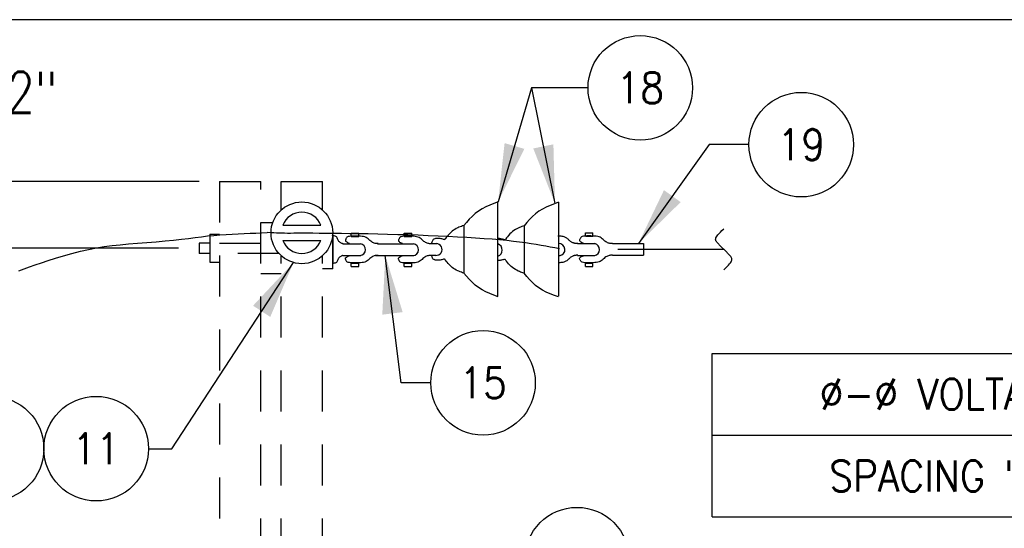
# Model space of a CAD drawing. Extents: x 0 to 7.1, y 0 to 9.85.
# Tile 7 of 8: x 1.73 to 4.72, y 8.3 to 9.85. Entities that reach past the tile are written whole.
import ezdxf
from ezdxf.enums import TextEntityAlignment as Align

# ---------------------------------------------------------------- set-up
doc = ezdxf.new("R2010")
doc.units = 0
doc.header["$MEASUREMENT"] = 0
doc.linetypes.add('HIDDEN2', pattern=[0.1875, 0.125, -0.0625])
doc.layers.get('0').update_dxf_attribs({"color": 2, "linetype": 'CONTINUOUS'})
doc.layers.add('E-DETL', color=2, linetype='CONTINUOUS')
doc.layers.add('E-DETL-TEXT', color=3, linetype='CONTINUOUS')
doc.styles.add('ROMANS', font='ROMANS.SHX', dxfattribs={"width": 0.8})
doc.styles.get("Standard").update_dxf_attribs({"font": 'ROMANS.SHX', "width": 0.8, "height": 0.125})

# ---------------------------------------------------------------- blocks, each defined once
blk = doc.blocks.new('BREAK')
blk.add_lwpolyline([(0, 0.0625), (-0.0055, 0.057), (-0.0103, 0.0521), (-0.0144, 0.0479), (-0.0177, 0.0441), (-0.0205, 0.0408), (-0.0225, 0.0378), (-0.0239, 0.0351), (-0.0247, 0.0326), (-0.0249, 0.0302), (-0.0246, 0.0279), (-0.0238, 0.0257), (-0.0226, 0.0236), (-0.0211, 0.0216), (-0.0194, 0.0196), (-0.0176, 0.0176), (-0.0156, 0.0156), (-0.0137, 0.0137), (-0.0117, 0.0117), (-0.0098, 0.0098), (-0.0078, 0.0078), (-0.0059, 0.0059), (-0.0039, 0.0039), (-0.002, 0.002), (0, 0), (0.002, -0.002), (0.0039, -0.0039), (0.0059, -0.0059), (0.0078, -0.0078), (0.0098, -0.0098), (0.0117, -0.0117), (0.0137, -0.0137), (0.0156, -0.0156), (0.0176, -0.0176), (0.0194, -0.0196), (0.0211, -0.0216), (0.0226, -0.0236), (0.0238, -0.0257), (0.0246, -0.0279), (0.0249, -0.0302), (0.0247, -0.0326), (0.0239, -0.0351), (0.0225, -0.0378), (0.0205, -0.0408), (0.0177, -0.0441), (0.0144, -0.0479), (0.0103, -0.0521), (0.0055, -0.057), (0, -0.0625)])

msp = doc.modelspace()

# ---------------------------------------------------------------- linework, layer by layer
at = {"layer": 'E-DETL'}
for p, q in [((7.1036, 9.8484), (0, 9.8484)), ((3.5483, 9.1501), (3.871, 9.1501)), ((3.8353, 8.8338), (6.9962, 8.8338)), ((3.8353, 8.3366), (3.8353, 8.8338)), ((3.8353, 8.5852), (6.9962, 8.5852)), ((3.8353, 8.3366), (6.9962, 8.3366))]:
    msp.add_line(p, q, dxfattribs=at)
at = {"layer": 'E-DETL', "linetype": 'HIDDEN2'}
for p, q in [((2.3373, 9.3566), (2.3373, 7.9816)), ((2.3373, 9.3566), (2.4623, 9.3566)), ((2.4623, 7.9816), (2.4623, 9.3566)), ((2.5248, 9.2685), (2.5248, 9.3566)), ((2.5248, 9.3566), (2.6498, 9.3566)), ((2.6498, 9.2682), (2.6498, 9.3566)), ((2.4623, 9.2316), (2.4989, 9.2316)), ((2.5248, 7.9816), (2.5248, 9.1293)), ((2.6498, 7.9816), (2.6498, 9.1298)), ((2.5248, 9.0753), (2.4623, 9.0753))]:
    msp.add_line(p, q, dxfattribs=at)
at = {"layer": 'E-DETL', "color": 4}
for p, q in [((3.1828, 9.2935), (3.1828, 9.008)), ((3.3681, 9.2935), (3.3681, 9.008)), ((2.3075, 9.1965), (2.3373, 9.1965)), ((2.3075, 9.1965), (2.3075, 9.1115)), ((2.5294, 9.2238), (2.6452, 9.2238)), ((2.6811, 9.0909), (2.6811, 9.2003)), ((2.7378, 9.1997), (2.7605, 9.1997)), ((2.7378, 9.1896), (2.7378, 9.1997)), ((2.7605, 9.1896), (2.7605, 9.1997)), ((2.899, 9.1995), (2.9218, 9.1995)), ((2.899, 9.1894), (2.899, 9.1995)), ((2.9218, 9.1894), (2.9218, 9.1995)), ((3.0797, 9.2223), (3.0797, 9.0789)), ((3.2635, 9.2215), (3.2635, 9.0782)), ((3.4499, 9.2), (3.4727, 9.2)), ((3.4499, 9.19), (3.4499, 9.2)), ((3.4727, 9.19), (3.4727, 9.2)), ((2.2748, 9.1691), (2.2748, 9.1378)), ((2.3061, 9.1691), (2.2748, 9.1691)), ((2.5294, 9.1769), (2.6452, 9.1769)), ((2.6811, 9.1915), (2.6811, 9.1081)), ((2.7125, 9.167), (2.7661, 9.167)), ((2.7202, 9.1787), (2.7201, 9.177)), ((2.7201, 9.177), (2.7205, 9.1754)), ((2.7208, 9.1804), (2.7202, 9.1787)), ((2.7205, 9.1754), (2.7218, 9.1739)), ((2.7216, 9.1821), (2.7208, 9.1804)), ((2.7225, 9.1837), (2.7216, 9.1821)), ((2.7218, 9.1739), (2.7237, 9.1725)), ((2.7234, 9.1852), (2.7225, 9.1837)), ((2.7245, 9.1866), (2.7234, 9.1852)), ((2.7237, 9.1725), (2.726, 9.1712)), ((2.7261, 9.1878), (2.7245, 9.1866)), ((2.726, 9.1712), (2.7287, 9.1699)), ((2.7285, 9.1888), (2.7261, 9.1878)), ((2.7319, 9.1896), (2.7285, 9.1888)), ((2.7287, 9.1699), (2.7315, 9.1687)), ((2.7365, 9.19), (2.7319, 9.1896)), ((2.7422, 9.1903), (2.7365, 9.19)), ((2.7378, 9.1896), (2.7605, 9.1896)), ((2.7483, 9.1904), (2.7422, 9.1903)), ((2.7547, 9.1903), (2.7483, 9.1904)), ((2.7607, 9.1901), (2.7547, 9.1903)), ((2.7661, 9.1898), (2.7607, 9.1901)), ((2.771, 9.1894), (2.7661, 9.1898)), ((2.7753, 9.1887), (2.771, 9.1894)), ((2.7792, 9.1877), (2.7753, 9.1887)), ((2.7827, 9.1862), (2.7792, 9.1877)), ((2.7859, 9.1843), (2.7827, 9.1862)), ((2.7889, 9.1819), (2.7859, 9.1843)), ((2.7917, 9.1794), (2.7889, 9.1819)), ((2.7944, 9.1769), (2.7917, 9.1794)), ((2.7971, 9.1746), (2.7944, 9.1769)), ((2.7998, 9.1727), (2.7971, 9.1746)), ((2.8025, 9.1711), (2.7998, 9.1727)), ((2.8052, 9.1698), (2.8025, 9.1711)), ((2.8077, 9.1688), (2.8052, 9.1698)), ((2.8101, 9.1681), (2.8077, 9.1688)), ((2.8123, 9.1677), (2.8101, 9.1681)), ((2.8143, 9.1674), (2.8123, 9.1677)), ((2.8162, 9.1674), (2.8143, 9.1674)), ((2.818, 9.1674), (2.8162, 9.1674)), ((2.817, 9.1669), (2.8952, 9.1669)), ((2.8198, 9.1674), (2.818, 9.1674)), ((2.8814, 9.1785), (2.8813, 9.1768)), ((2.8813, 9.1768), (2.8818, 9.1752)), ((2.882, 9.1802), (2.8814, 9.1785)), ((2.8818, 9.1752), (2.883, 9.1737)), ((2.8829, 9.1819), (2.882, 9.1802)), ((2.8838, 9.1835), (2.8829, 9.1819)), ((2.883, 9.1737), (2.8849, 9.1723)), ((2.8847, 9.1851), (2.8838, 9.1835)), ((2.8858, 9.1864), (2.8847, 9.1851)), ((2.8849, 9.1723), (2.8872, 9.171)), ((2.8873, 9.1876), (2.8858, 9.1864)), ((2.8872, 9.171), (2.8899, 9.1697)), ((2.8897, 9.1886), (2.8873, 9.1876)), ((2.8931, 9.1894), (2.8897, 9.1886)), ((2.8899, 9.1697), (2.8928, 9.1685)), ((2.8978, 9.1899), (2.8931, 9.1894)), ((2.8952, 9.1669), (2.9274, 9.1669)), ((2.9034, 9.1901), (2.8978, 9.1899)), ((2.899, 9.1894), (2.9218, 9.1894)), ((2.9096, 9.1902), (2.9034, 9.1901)), ((2.9159, 9.1901), (2.9096, 9.1902)), ((2.9219, 9.1899), (2.9159, 9.1901)), ((2.9274, 9.1897), (2.9219, 9.1899)), ((2.9322, 9.1892), (2.9274, 9.1897)), ((2.9365, 9.1885), (2.9322, 9.1892)), ((2.9404, 9.1875), (2.9365, 9.1885)), ((2.9439, 9.186), (2.9404, 9.1875)), ((2.9471, 9.1841), (2.9439, 9.186)), ((2.9501, 9.1817), (2.9471, 9.1841)), ((2.9529, 9.1792), (2.9501, 9.1817)), ((2.9556, 9.1767), (2.9529, 9.1792)), ((2.9583, 9.1744), (2.9556, 9.1767)), ((2.961, 9.1725), (2.9583, 9.1744)), ((2.9638, 9.1709), (2.961, 9.1725)), ((2.9664, 9.1696), (2.9638, 9.1709)), ((2.9689, 9.1687), (2.9664, 9.1696)), ((2.9713, 9.168), (2.9689, 9.1687)), ((2.9735, 9.1675), (2.9713, 9.168)), ((2.9755, 9.1673), (2.9735, 9.1675)), ((2.9774, 9.1672), (2.9755, 9.1673)), ((2.9792, 9.1672), (2.9774, 9.1672)), ((2.981, 9.1672), (2.9792, 9.1672)), ((2.9978, 9.1672), (2.981, 9.1672)), ((3.4258, 9.1674), (3.4783, 9.1674)), ((3.4499, 9.19), (3.4727, 9.19)), ((3.5319, 9.1678), (3.627, 9.1678)), ((3.627, 9.1678), (3.627, 9.1321)), ((2.3061, 9.1378), (2.2748, 9.1378)), ((2.3075, 9.1115), (2.3373, 9.1115)), ((2.7131, 9.1314), (2.7667, 9.1314)), ((2.7201, 9.1221), (2.7205, 9.1238)), ((2.7202, 9.1205), (2.7201, 9.1221)), ((2.7208, 9.1187), (2.7202, 9.1205)), ((2.7205, 9.1238), (2.7218, 9.1252)), ((2.7216, 9.117), (2.7208, 9.1187)), ((2.7225, 9.1154), (2.7216, 9.117)), ((2.7218, 9.1252), (2.7237, 9.1266)), ((2.7234, 9.1139), (2.7225, 9.1154)), ((2.7245, 9.1125), (2.7234, 9.1139)), ((2.7237, 9.1266), (2.726, 9.1279)), ((2.7261, 9.1113), (2.7245, 9.1125)), ((2.726, 9.1279), (2.7287, 9.1292)), ((2.7285, 9.1103), (2.7261, 9.1113)), ((2.7319, 9.1096), (2.7285, 9.1103)), ((2.7287, 9.1292), (2.7315, 9.1304)), ((2.7365, 9.1091), (2.7319, 9.1096)), ((2.7422, 9.1088), (2.7365, 9.1091)), ((2.7378, 9.0978), (2.7378, 9.1077)), ((2.7378, 9.1077), (2.7605, 9.1077)), ((2.7483, 9.1088), (2.7422, 9.1088)), ((2.7547, 9.1088), (2.7483, 9.1088)), ((2.7607, 9.109), (2.7547, 9.1088)), ((2.7605, 9.0978), (2.7605, 9.1077)), ((2.7661, 9.1093), (2.7607, 9.109)), ((2.771, 9.1097), (2.7661, 9.1093)), ((2.7753, 9.1104), (2.771, 9.1097)), ((2.7792, 9.1114), (2.7753, 9.1104)), ((2.7827, 9.1129), (2.7792, 9.1114)), ((2.7859, 9.1149), (2.7827, 9.1129)), ((2.7889, 9.1172), (2.7859, 9.1149)), ((2.7917, 9.1197), (2.7889, 9.1172)), ((2.7944, 9.1222), (2.7917, 9.1197)), ((2.7971, 9.1245), (2.7944, 9.1222)), ((2.7998, 9.1264), (2.7971, 9.1245)), ((2.8025, 9.128), (2.7998, 9.1264)), ((2.8052, 9.1293), (2.8025, 9.128)), ((2.8077, 9.1303), (2.8052, 9.1293)), ((2.8101, 9.131), (2.8077, 9.1303)), ((2.8123, 9.1314), (2.8101, 9.131)), ((2.8109, 9.1312), (2.8942, 9.1312)), ((2.8143, 9.1317), (2.8123, 9.1314)), ((2.8162, 9.1318), (2.8143, 9.1317)), ((2.818, 9.1318), (2.8162, 9.1318)), ((2.8198, 9.1317), (2.818, 9.1318)), ((2.8813, 9.122), (2.8818, 9.1236)), ((2.8814, 9.1203), (2.8813, 9.122)), ((2.882, 9.1186), (2.8814, 9.1203)), ((2.8818, 9.1236), (2.883, 9.1251)), ((2.8829, 9.1169), (2.882, 9.1186)), ((2.8838, 9.1152), (2.8829, 9.1169)), ((2.883, 9.1251), (2.8849, 9.1264)), ((2.8847, 9.1137), (2.8838, 9.1152)), ((2.8858, 9.1123), (2.8847, 9.1137)), ((2.8849, 9.1264), (2.8872, 9.1278)), ((2.8873, 9.1111), (2.8858, 9.1123)), ((2.8872, 9.1278), (2.8899, 9.129)), ((2.8897, 9.1101), (2.8873, 9.1111)), ((2.8931, 9.1094), (2.8897, 9.1101)), ((2.8899, 9.129), (2.8928, 9.1302)), ((2.8978, 9.1089), (2.8931, 9.1094)), ((2.8942, 9.1312), (2.9279, 9.1312)), ((2.9034, 9.1086), (2.8978, 9.1089)), ((2.899, 9.0976), (2.899, 9.1076)), ((2.899, 9.1076), (2.9218, 9.1076)), ((2.9096, 9.1086), (2.9034, 9.1086)), ((2.9159, 9.1086), (2.9096, 9.1086)), ((2.9219, 9.1088), (2.9159, 9.1086)), ((2.9218, 9.0976), (2.9218, 9.1076)), ((2.9274, 9.1091), (2.9219, 9.1088)), ((2.9322, 9.1095), (2.9274, 9.1091)), ((2.9365, 9.1102), (2.9322, 9.1095)), ((2.9404, 9.1112), (2.9365, 9.1102)), ((2.9439, 9.1127), (2.9404, 9.1112)), ((2.9471, 9.1147), (2.9439, 9.1127)), ((2.9501, 9.117), (2.9471, 9.1147)), ((2.9529, 9.1195), (2.9501, 9.117)), ((2.9556, 9.122), (2.9529, 9.1195)), ((2.9583, 9.1243), (2.9556, 9.122)), ((2.961, 9.1263), (2.9583, 9.1243)), ((2.9638, 9.1279), (2.961, 9.1263)), ((2.9664, 9.1291), (2.9638, 9.1279)), ((2.9689, 9.1301), (2.9664, 9.1291)), ((2.9713, 9.1308), (2.9689, 9.1301)), ((2.9735, 9.1312), (2.9713, 9.1308)), ((2.9755, 9.1315), (2.9735, 9.1312)), ((2.9774, 9.1316), (2.9755, 9.1315)), ((2.9792, 9.1316), (2.9774, 9.1316)), ((2.981, 9.1315), (2.9792, 9.1316)), ((2.996, 9.1314), (2.9822, 9.1314)), ((3.3671, 9.1315), (3.3736, 9.1315)), ((3.4264, 9.1317), (3.4789, 9.1317)), ((3.4499, 9.0981), (3.4499, 9.1081)), ((3.4499, 9.1081), (3.4727, 9.1081)), ((3.4727, 9.0981), (3.4727, 9.1081)), ((3.5319, 9.1321), (3.627, 9.1321)), ((2.6811, 9.0909), (2.6498, 9.0909)), ((2.7378, 9.0978), (2.7605, 9.0978)), ((2.899, 9.0976), (2.9218, 9.0976)), ((3.4499, 9.0981), (3.4727, 9.0981))]:
    msp.add_line(p, q, dxfattribs=at)
at = {"layer": 'E-DETL', "color": 4, "linetype": 'HIDDEN2'}
for p, q in [((2.3373, 9.1691), (2.4989, 9.1691)), ((2.5174, 9.1378), (2.3373, 9.1378))]:
    msp.add_line(p, q, dxfattribs=at)
at = {"layer": 'E-DETL', "color": 4}
for points in [[(3.1844, 9.2942), (3.1717, 9.2895), (3.1592, 9.2845), (3.1471, 9.2792), (3.1355, 9.2733), (3.1246, 9.2665), (3.1146, 9.2589), (3.1053, 9.2504), (3.0965, 9.2414), (3.088, 9.2319), (3.0797, 9.2223)], [(3.3681, 9.2935), (3.3555, 9.2887), (3.343, 9.2838), (3.3309, 9.2785), (3.3193, 9.2725), (3.3084, 9.2658), (3.2984, 9.2581), (3.289, 9.2497), (3.2802, 9.2406), (3.2718, 9.2312), (3.2635, 9.2215)], [(3.0797, 9.2223), (3.0762, 9.2211), (3.0727, 9.2199), (3.069, 9.2185), (3.0653, 9.217), (3.0614, 9.2153), (3.0573, 9.2132), (3.053, 9.2109), (3.0487, 9.2081), (3.0444, 9.205), (3.0402, 9.2015), (3.0361, 9.1975), (3.0324, 9.1934), (3.029, 9.1894), (3.0262, 9.1858), (3.0241, 9.1829), (3.0228, 9.181), (3.022, 9.1799), (3.0214, 9.1794), (3.0208, 9.1795), (3.0198, 9.1799), (3.0181, 9.1804), (3.016, 9.181), (3.0135, 9.1816), (3.011, 9.1822), (3.0086, 9.1827), (3.0065, 9.1831), (3.0046, 9.1833), (3.0029, 9.1835), (3.0014, 9.1835), (2.9999, 9.1836)], [(3.2635, 9.2215), (3.26, 9.2204), (3.2564, 9.2191), (3.2528, 9.2178), (3.249, 9.2163), (3.2451, 9.2145), (3.241, 9.2125), (3.2368, 9.2101), (3.2325, 9.2074), (3.2282, 9.2043), (3.224, 9.2007), (3.2199, 9.1968), (3.2161, 9.1926), (3.2128, 9.1886), (3.21, 9.185), (3.2079, 9.1822), (3.2066, 9.1802), (3.2058, 9.1791), (3.2052, 9.1787), (3.2046, 9.1788), (3.2035, 9.1791), (3.2019, 9.1797), (3.1997, 9.1803), (3.1973, 9.1809), (3.1948, 9.1815), (3.1924, 9.182), (3.1902, 9.1824), (3.1884, 9.1826), (3.1867, 9.1827), (3.1851, 9.1828), (3.1836, 9.1828)], [(2.7125, 9.167), (2.7128, 9.1669), (2.713, 9.1669), (2.7131, 9.1668), (2.7129, 9.1669), (2.7125, 9.167), (2.7116, 9.1673), (2.7105, 9.1677), (2.709, 9.1683), (2.7074, 9.1691), (2.7056, 9.17), (2.7038, 9.1712), (2.7019, 9.1727), (2.7002, 9.1743), (2.6986, 9.1761), (2.6974, 9.1781), (2.6965, 9.1803), (2.6958, 9.1825), (2.6951, 9.1846), (2.6942, 9.1866), (2.6929, 9.1882), (2.691, 9.1894), (2.6886, 9.1903), (2.6859, 9.1909), (2.6829, 9.1914), (2.6798, 9.1917)], [(3.0029, 9.1828), (2.9999, 9.1829), (2.9969, 9.1828), (2.9941, 9.1826), (2.9915, 9.182), (2.9892, 9.181), (2.9872, 9.1796), (2.9856, 9.1778), (2.9843, 9.1758), (2.9833, 9.1739), (2.9827, 9.1721), (2.9823, 9.1708), (2.9822, 9.1697), (2.9822, 9.1689), (2.9824, 9.1682), (2.9826, 9.1676)], [(3.3699, 9.1902), (3.3693, 9.1902), (3.3686, 9.1903), (3.3679, 9.1903), (3.3672, 9.1903), (3.3665, 9.1903)], [(3.4266, 9.1676), (3.4255, 9.1676), (3.4243, 9.1675), (3.4232, 9.1675), (3.4219, 9.1676), (3.4207, 9.1677), (3.4193, 9.1679), (3.4179, 9.1681), (3.4164, 9.1685), (3.4149, 9.1689), (3.4133, 9.1695), (3.4116, 9.1702), (3.4099, 9.171), (3.4081, 9.172), (3.4063, 9.1731), (3.4046, 9.1744), (3.4028, 9.1758), (3.401, 9.1774), (3.3993, 9.179), (3.3975, 9.1807), (3.3956, 9.1822), (3.3937, 9.1837), (3.3917, 9.1851), (3.3895, 9.1863), (3.3873, 9.1874), (3.3849, 9.1883), (3.3823, 9.1889), (3.3796, 9.1894), (3.3766, 9.1898), (3.3734, 9.19), (3.3699, 9.1902)], [(3.5319, 9.1678), (3.5302, 9.1677), (3.5284, 9.1677), (3.5265, 9.1678), (3.5245, 9.1681), (3.5223, 9.1685), (3.5199, 9.1692), (3.5174, 9.1702), (3.5147, 9.1715), (3.512, 9.1731), (3.5093, 9.175), (3.5066, 9.1773), (3.5039, 9.1798), (3.5011, 9.1823), (3.4981, 9.1846), (3.4949, 9.1866), (3.4914, 9.1881), (3.4875, 9.1891), (3.4832, 9.1898), (3.4783, 9.1902), (3.4729, 9.1905), (3.4668, 9.1907), (3.4605, 9.1907), (3.4544, 9.1907), (3.4487, 9.1904), (3.4441, 9.1899), (3.4406, 9.1892), (3.4383, 9.1882), (3.4367, 9.187), (3.4356, 9.1856), (3.4347, 9.1841), (3.4338, 9.1825), (3.433, 9.1808), (3.4324, 9.179), (3.4322, 9.1774), (3.4327, 9.1757), (3.434, 9.1743), (3.4358, 9.1729), (3.4382, 9.1716), (3.4409, 9.1703), (3.4437, 9.1691)], [(2.7125, 9.1317), (2.7128, 9.1318), (2.713, 9.1319), (2.7131, 9.1319), (2.7129, 9.1319), (2.7125, 9.1317), (2.7116, 9.1314), (2.7105, 9.131), (2.709, 9.1305), (2.7074, 9.1297), (2.7056, 9.1287), (2.7038, 9.1275), (2.7019, 9.1261), (2.7002, 9.1245), (2.6986, 9.1227), (2.6974, 9.1207), (2.6965, 9.1185), (2.6958, 9.1163), (2.6951, 9.1141), (2.6942, 9.1122), (2.6929, 9.1105), (2.691, 9.1093), (2.6886, 9.1084), (2.6859, 9.1078), (2.6829, 9.1074), (2.6798, 9.107)], [(3.0017, 9.1169), (2.9996, 9.117), (2.9974, 9.1171), (2.9954, 9.1173), (2.9934, 9.1176), (2.9916, 9.1181), (2.9899, 9.1187), (2.9884, 9.1196), (2.987, 9.1205), (2.9859, 9.1217), (2.985, 9.123), (2.9843, 9.1244), (2.9838, 9.126), (2.9835, 9.1276), (2.9832, 9.1293), (2.983, 9.1311)], [(3.0797, 9.078), (3.0762, 9.0791), (3.0727, 9.0804), (3.069, 9.0817), (3.0653, 9.0832), (3.0614, 9.085), (3.0573, 9.087), (3.053, 9.0894), (3.0487, 9.0921), (3.0444, 9.0952), (3.0402, 9.0988), (3.0361, 9.1027), (3.0324, 9.1069), (3.029, 9.1109), (3.0262, 9.1144), (3.0241, 9.1173), (3.0228, 9.1193), (3.022, 9.1204), (3.0214, 9.1208), (3.0208, 9.1207), (3.0198, 9.1204), (3.0181, 9.1198), (3.016, 9.1192), (3.0135, 9.1186), (3.011, 9.118), (3.0086, 9.1175), (3.0065, 9.1171), (3.0046, 9.1169), (3.0029, 9.1168), (3.0014, 9.1167), (2.9999, 9.1167)], [(3.2635, 9.0772), (3.26, 9.0784), (3.2564, 9.0796), (3.2528, 9.081), (3.249, 9.0825), (3.2451, 9.0842), (3.241, 9.0863), (3.2368, 9.0886), (3.2325, 9.0914), (3.2282, 9.0945), (3.224, 9.098), (3.2199, 9.102), (3.2161, 9.1061), (3.2128, 9.1101), (3.21, 9.1137), (3.2079, 9.1166), (3.2066, 9.1185), (3.2058, 9.1196), (3.2052, 9.1201), (3.2046, 9.12), (3.2035, 9.1196), (3.2019, 9.1191), (3.1997, 9.1185), (3.1973, 9.1179), (3.1948, 9.1173), (3.1924, 9.1168), (3.1902, 9.1164), (3.1884, 9.1162), (3.1867, 9.116), (3.1851, 9.116), (3.1836, 9.1159)], [(3.4266, 9.1319), (3.4255, 9.1319), (3.4243, 9.132), (3.4231, 9.132), (3.4219, 9.1319), (3.4206, 9.1318), (3.4192, 9.1316), (3.4178, 9.1313), (3.4162, 9.131), (3.4147, 9.1305), (3.413, 9.1299), (3.4113, 9.1292), (3.4095, 9.1283), (3.4077, 9.1273), (3.4059, 9.1261), (3.4041, 9.1248), (3.4023, 9.1233), (3.4006, 9.1217), (3.3987, 9.12), (3.3969, 9.1183), (3.395, 9.1168), (3.393, 9.1153), (3.3909, 9.1139), (3.3887, 9.1128), (3.3864, 9.1118), (3.3839, 9.111), (3.3812, 9.1104), (3.3783, 9.1099), (3.3752, 9.1096), (3.3718, 9.1094), (3.3682, 9.1092)], [(3.5319, 9.1321), (3.5302, 9.1321), (3.5284, 9.1321), (3.5265, 9.1321), (3.5245, 9.1318), (3.5223, 9.1314), (3.5199, 9.1307), (3.5174, 9.1297), (3.5147, 9.1284), (3.512, 9.1268), (3.5093, 9.1249), (3.5066, 9.1226), (3.5039, 9.1201), (3.5011, 9.1176), (3.4981, 9.1152), (3.4949, 9.1133), (3.4914, 9.1118), (3.4875, 9.1108), (3.4832, 9.1101), (3.4783, 9.1097), (3.4729, 9.1094), (3.4668, 9.1092), (3.4605, 9.1091), (3.4544, 9.1092), (3.4487, 9.1095), (3.4441, 9.1099), (3.4406, 9.1107), (3.4383, 9.1117), (3.4367, 9.1129), (3.4356, 9.1143), (3.4347, 9.1158), (3.4338, 9.1174), (3.433, 9.1191), (3.4324, 9.1208), (3.4322, 9.1225), (3.4327, 9.1241), (3.434, 9.1256), (3.4358, 9.127), (3.4382, 9.1283), (3.4409, 9.1296), (3.4437, 9.1308)], [(3.1844, 9.006), (3.1717, 9.0108), (3.1592, 9.0157), (3.1471, 9.021), (3.1355, 9.027), (3.1246, 9.0337), (3.1146, 9.0414), (3.1053, 9.0498), (3.0965, 9.0589), (3.088, 9.0683), (3.0797, 9.078)], [(3.3681, 9.0053), (3.3555, 9.01), (3.343, 9.015), (3.3309, 9.0203), (3.3193, 9.0262), (3.3084, 9.033), (3.2984, 9.0406), (3.289, 9.0491), (3.2802, 9.0581), (3.2718, 9.0676), (3.2635, 9.0772)]]:
    msp.add_lwpolyline(points, dxfattribs=at)
at = {"layer": 'E-DETL'}
for points in [[(1.7262, 9.0843), (1.7422, 9.0904), (1.7587, 9.0965), (1.776, 9.1028), (1.7948, 9.1093), (1.8155, 9.1161), (1.8382, 9.1233), (1.8626, 9.1305), (1.888, 9.1376), (1.9135, 9.1441), (1.9386, 9.1498), (1.9627, 9.1545), (1.9863, 9.1583), (2.0099, 9.1613), (2.0342, 9.164), (2.0598, 9.1664), (2.087, 9.1687), (2.1153, 9.171), (2.1437, 9.1734), (2.1714, 9.1758), (2.1973, 9.1783), (2.221, 9.1809), (2.2426, 9.1835), (2.2627, 9.1861), (2.2818, 9.1885), (2.3006, 9.1907), (2.3193, 9.1925), (2.3381, 9.1941), (2.3569, 9.1955), (2.3755, 9.1966), (2.3938, 9.1975), (2.4119, 9.1983), (2.4296, 9.1991), (2.4472, 9.1997), (2.4646, 9.2003), (2.482, 9.2008)], [(2.482, 9.2022), (2.4922, 9.2016), (2.5016, 9.201), (2.5104, 9.2006), (2.5188, 9.2002), (2.5269, 9.2), (2.535, 9.1998), (2.5435, 9.1997), (2.5527, 9.1997), (2.563, 9.1998), (2.5747, 9.1998), (2.5882, 9.1998), (2.6036, 9.1998), (2.6207, 9.1998), (2.6398, 9.1997), (2.6606, 9.1995), (2.6832, 9.1993), (2.7075, 9.1991), (2.7333, 9.1987), (2.7604, 9.1983), (2.7888, 9.1978), (2.8181, 9.1972), (2.8482, 9.1965), (2.8789, 9.1957), (2.9099, 9.1948), (2.9409, 9.1937), (2.9717, 9.1926), (3.0021, 9.1914), (3.0319, 9.19), (3.061, 9.1886), (3.089, 9.187), (3.1159, 9.1853), (3.1415, 9.1835), (3.1659, 9.1816), (3.1889, 9.1796), (3.2106, 9.1775), (3.2309, 9.1752), (3.2499, 9.173), (3.2677, 9.1706), (3.2845, 9.1681), (3.3002, 9.1656), (3.3151, 9.1631), (3.3293, 9.1605), (3.3432, 9.1579), (3.3569, 9.1552), (3.3708, 9.1526)]]:
    msp.add_lwpolyline(points, dxfattribs=at)
at = {"layer": 'E-DETL', "color": 4}
msp.add_circle((2.5873, 9.2003), 0.0938, dxfattribs=at)
for centre, radius, start, end in [((2.5873, 9.2003), 0.0625, 22.0243, 157.9757), ((2.5873, 9.2003), 0.0625, 202.024, 337.9754), ((2.7627, 9.1491), 0.0182, 277.0504, 79.1885), ((2.9239, 9.1489), 0.0182, 277.0504, 79.1885), ((2.9961, 9.1496), 0.0179, 263.6169, 91.0456), ((3.1776, 9.1479), 0.0195, 288.6021, 72.0432), ((3.3696, 9.1493), 0.0182, 277.0504, 92.7505), ((3.4749, 9.1495), 0.0182, 277.0504, 79.1885)]:
    msp.add_arc(centre, radius, start, end, dxfattribs=at)
at = {"layer": 'E-DETL-TEXT'}
for p, q in [((3.2856, 9.641), (3.1844, 9.2942)), ((3.4579, 9.641), (3.2856, 9.641)), ((3.2856, 9.641), (3.3574, 9.2895)), ((3.8263, 9.4684), (3.6112, 9.1678)), ((3.9476, 9.4684), (3.8263, 9.4684)), ((2.2748, 9.3566), (0.9949, 9.3566)), ((2.2123, 9.1534), (0.9949, 9.1534)), ((2.1922, 8.5439), (2.562, 9.11)), ((2.8892, 8.7441), (2.8412, 9.1312)), ((2.9795, 8.7441), (2.8892, 8.7441)), ((2.1207, 8.5439), (2.1922, 8.5439))]:
    msp.add_line(p, q, dxfattribs=at)
for centre in [(3.6169, 9.641), (4.1066, 9.4684), (3.1385, 8.7441), (1.6437, 8.5439), (1.9617, 8.5439), (3.4244, 8.2065)]:
    msp.add_circle(centre, 0.159, dxfattribs=at)
for points in [[(3.2641, 9.4556), (3.1844, 9.2942), (3.2041, 9.4731)], [(3.3526, 9.4694), (3.3574, 9.2895), (3.2913, 9.4569)], [(3.7398, 9.2937), (3.6112, 9.1678), (3.689, 9.3301)], [(2.4389, 8.9787), (2.562, 9.11), (2.4912, 8.9445)], [(2.832, 8.9514), (2.8412, 9.1312), (2.894, 8.9591)]]:
    msp.add_solid(points, dxfattribs=at)

# ---------------------------------------------------------------- block references
at = {"layer": 'E-DETL', "rotation": 180}
msp.add_blockref('BREAK', (3.871, 9.1501), dxfattribs=at)

# ---------------------------------------------------------------- texts
at = {"layer": 'E-DETL-TEXT', "width": 0.9}
for s, p in [('18', (3.6169, 9.641)), ('19', (4.1066, 9.4684)), ('15', (3.1385, 8.7441)), ('11', (1.9617, 8.5439))]:
    msp.add_text(s, height=0.09375, dxfattribs=at).set_placement(p, align=Align.MIDDLE)
at = {"layer": 'E-DETL-TEXT', "style": 'ROMANS', "width": 0.9}
for s, p in [('%%C-%%C VOLTAGE', (4.5479, 8.7095)), ('SPACING "A"', (4.5479, 8.4609))]:
    msp.add_text(s, height=0.09375, dxfattribs=at).set_placement(p, align=Align.MIDDLE)
at = {"layer": 'E-DETL-TEXT', "insert": (1.5992, 9.6066), "char_height": 0.125, "attachment_point": 5, "style": 'ROMANS'}
msp.add_mtext('\\A1;6 1/2"', dxfattribs=at)

doc.saveas('drawing.dxf')
